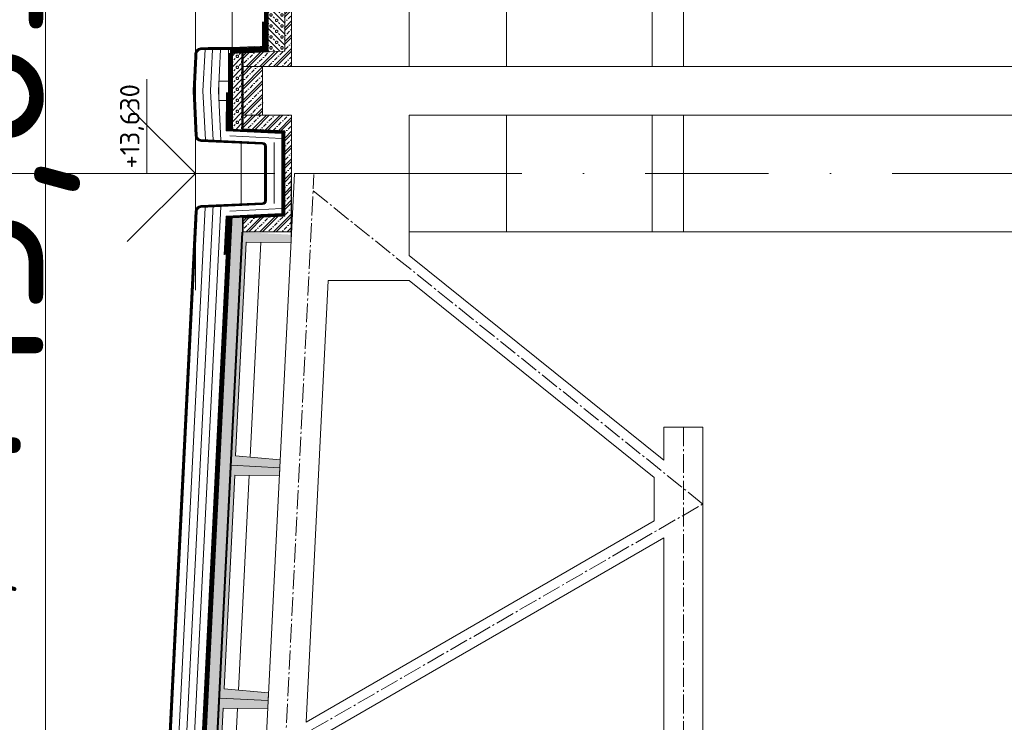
# Model space of a CAD drawing. Header units: millimetres. Extents: x -725694 to 4766210, y -2984614 to 2187451.
# Tile 92 of 256: x 204431 to 209496, y 78477 to 82091. Entities that reach past the tile are written whole.
import ezdxf
from ezdxf.enums import TextEntityAlignment as Align

# ---------------------------------------------------------------- set-up
doc = ezdxf.new("R2010")
doc.units = ezdxf.units.MM
for name, pattern in [('AM_DIN_G_W050', [13.75, 9.75, -1.5, 1, -1.5]), ('CARKOVANA', [5, 3, -2]), ('CENTERX2', [101.60000000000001, 63.5, -12.7, 12.7, -12.7]), ('DASHDOT', [25.4, 12.7, -6.35, 0, -6.35]), ('DIVIDE', [31.75, 12.7, -6.35, 0, -6.35, 0, -6.35])]:
    doc.linetypes.add(name, pattern=pattern)
for name, color, linetype in [('0 @ 1', 7, 'Continuous'), ('0 @ 10', 7, 'Continuous'), ('0 @ 100', 7, 'Continuous'), ('0 @ 200', 7, 'Continuous'), ('0 @ 250 (1)', 7, 'Continuous'), ('0 @ 250 (2)', 7, 'Continuous'), ('0 @ 400', 7, 'Continuous')]:
    doc.layers.add(name, color=color, linetype=linetype)
for name, color, linetype, lineweight in [('A99_N_kce-pohl', 7, 'Continuous', 9), ('A99_N_kce-rez-ten', 7, 'Continuous', 20), ('A99_N_koty-200-vysk', 7, 'Continuous', 9), ('A99_N_koty-50-vysk', 7, 'Continuous', 9), ('A99_N_sraf', 7, 'Continuous', 0), ('A99_S_kce-pohl', 7, 'Continuous', 5), ('A99_S_kce-rez-sil', 7, 'Continuous', 15), ('A99_S_kce-rez-ten', 7, 'Continuous', 9), ('A99_S_osy', 7, 'CENTERX2', 5), ('A99_S_sraf', 7, 'Continuous', 9), ('PBS - odstupy', 1, 'DIVIDE', 30)]:
    doc.layers.add(name, color=color, linetype=linetype, lineweight=lineweight)
doc.styles.add('A99_kota', font='isocpeur.ttf', dxfattribs={"height": 2})
doc.linetypes.add('IZOLACE', pattern='A,0.00254,-2.54,[134,ltypeshp.shx,S=2.54,R=0,X=-2.54,Y=0],-5.08,[134,ltypeshp.shx,S=2.54,R=180,X=2.54,Y=0],-2.54', length=10.16254)

# ---------------------------------------------------------------- blocks, each defined once
blk = doc.blocks.new('*U113')
at = {"color": 0, "linetype": 'ByBlock', "lineweight": -2}
blk.add_line((-3.000000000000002, 0), (6.999999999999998, 0), dxfattribs=at)
for points in [[(0, -2.220446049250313e-16), (1.282352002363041e-11, 5.000000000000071), (1.282352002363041e-11, 5), (9.700000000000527, 5)], [(-1.750000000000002, 1.749999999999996), (0, -2.220446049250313e-16), (1.75, 1.749999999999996)]]:
    blk.add_lwpolyline(points, dxfattribs=at)
at = {"color": 0, "linetype": 'ByBlock', "lineweight": -2, "style": 'A99_kota'}
for tag, p in [('VYSKA', (9.200000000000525, 7.750000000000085)), ('POPIS', (9.200000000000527, 4.499999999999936))]:
    blk.add_attdef(tag, text='', height=2, dxfattribs=at).set_placement(p, align=Align.TOP_RIGHT)
blk = doc.blocks.new('*U6445')
at = {"layer": 'A99_N_koty-200-vysk', "lineweight": 5}
ref = blk.add_blockref('*U113', (205335.0000000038, 81300.00000000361), dxfattribs=dict(at, xscale=200, yscale=200, zscale=200, rotation=90.00000000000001))
ref.add_attrib('VYSKA', '+13,630', dxfattribs={"layer": '0 @ 400', "color": 0, "linetype": 'ByBlock', "lineweight": -2, "height": 800, "rotation": 90, "style": 'A99_kota'}).set_placement((203755, 83100.00000000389), align=Align.TOP_RIGHT)
ref = blk.add_blockref('*U113', (205335.0000000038, 81300.00000000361), dxfattribs=dict(at, xscale=200, yscale=200, zscale=200, rotation=90.00000000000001))
ref.add_attrib('VYSKA', '+13,630', dxfattribs={"layer": '0 @ 250 (1)', "color": 0, "linetype": 'ByBlock', "lineweight": -2, "height": 500, "rotation": 90, "style": 'A99_kota'}).set_placement((203755, 83100.00000000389), align=Align.TOP_RIGHT)
ref = blk.add_blockref('*U113', (205335.0000000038, 81300.00000000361), dxfattribs=dict(at, xscale=200, yscale=200, zscale=200, rotation=90.00000000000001))
ref.add_attrib('VYSKA', '+13,630', dxfattribs={"layer": '0 @ 250 (2)', "color": 0, "linetype": 'ByBlock', "lineweight": -2, "height": 500, "rotation": 90, "style": 'A99_kota'}).set_placement((203755, 83100.00000000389), align=Align.TOP_RIGHT)
ref = blk.add_blockref('*U113', (205335.0000000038, 81300.00000000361), dxfattribs=dict(at, xscale=200, yscale=200, zscale=200, rotation=90.00000000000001))
ref.add_attrib('VYSKA', '+13,630', dxfattribs={"layer": '0 @ 100', "color": 0, "linetype": 'ByBlock', "lineweight": -2, "height": 200, "rotation": 90, "style": 'A99_kota'}).set_placement((203755, 83100.00000000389), align=Align.TOP_RIGHT)
ref = blk.add_blockref('*U113', (205335.0000000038, 81300.00000000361), dxfattribs=dict(at, xscale=200, yscale=200, zscale=200, rotation=90.00000000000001))
ref.add_attrib('VYSKA', '+13,630', dxfattribs={"layer": '0 @ 10', "color": 0, "linetype": 'ByBlock', "lineweight": -2, "height": 20, "rotation": 90, "style": 'A99_kota'}).set_placement((203755, 83100.00000000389), align=Align.TOP_RIGHT)
ref = blk.add_blockref('*U113', (205335.0000000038, 81300.00000000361), dxfattribs=dict(at, xscale=200, yscale=200, zscale=200, rotation=90.00000000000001))
ref.add_attrib('VYSKA', '+13,630', dxfattribs={"layer": '0 @ 1', "color": 0, "linetype": 'ByBlock', "lineweight": -2, "height": 2, "rotation": 90, "style": 'A99_kota'}).set_placement((203755, 83100.00000000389), align=Align.TOP_RIGHT)
ref = blk.add_blockref('*U113', (205335.0000000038, 81300.00000000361), dxfattribs=dict(at, xscale=200, yscale=200, zscale=200, rotation=90.00000000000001))
ref.add_attrib('VYSKA', '+13,630', dxfattribs={"layer": '0 @ 200', "color": 0, "linetype": 'ByBlock', "lineweight": -2, "height": 400, "rotation": 90, "style": 'A99_kota'}).set_placement((203785.0000000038, 83140.00000000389), align=Align.TOP_RIGHT)
blk = doc.blocks.new('*U6446')
at = {"layer": 'A99_N_koty-50-vysk', "lineweight": 5}
ref = blk.add_blockref('*U113', (205335.0000000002, 81300.0000000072), dxfattribs=dict(at, xscale=50, yscale=50, zscale=50, rotation=90.00000000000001))
ref.add_attrib('VYSKA', '+13,630', dxfattribs={"layer": '0 @ 400', "color": 0, "linetype": 'ByBlock', "lineweight": -2, "height": 200, "rotation": 90, "style": 'A99_kota'}).set_placement((204167.5, 79625.0000000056), align=Align.TOP_RIGHT)
ref = blk.add_blockref('*U113', (205335.0000000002, 81300.0000000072), dxfattribs=dict(at, xscale=50, yscale=50, zscale=50, rotation=90.00000000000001))
ref.add_attrib('VYSKA', '+13,630', dxfattribs={"layer": '0 @ 250 (1)', "color": 0, "linetype": 'ByBlock', "lineweight": -2, "height": 125, "rotation": 90, "style": 'A99_kota'}).set_placement((204167.5, 79625.0000000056), align=Align.TOP_RIGHT)
ref = blk.add_blockref('*U113', (205335.0000000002, 81300.0000000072), dxfattribs=dict(at, xscale=50, yscale=50, zscale=50, rotation=90.00000000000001))
ref.add_attrib('VYSKA', '+13,630', dxfattribs={"layer": '0 @ 250 (2)', "color": 0, "linetype": 'ByBlock', "lineweight": -2, "height": 125, "rotation": 90, "style": 'A99_kota'}).set_placement((204167.5, 79625.0000000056), align=Align.TOP_RIGHT)
ref = blk.add_blockref('*U113', (205335.0000000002, 81300.0000000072), dxfattribs=dict(at, xscale=50, yscale=50, zscale=50, rotation=90.00000000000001))
ref.add_attrib('VYSKA', '+13,630', dxfattribs={"layer": '0 @ 100', "color": 0, "linetype": 'ByBlock', "lineweight": -2, "height": 50, "rotation": 90, "style": 'A99_kota'}).set_placement((204167.5, 79625.0000000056), align=Align.TOP_RIGHT)
ref = blk.add_blockref('*U113', (205335.0000000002, 81300.0000000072), dxfattribs=dict(at, xscale=50, yscale=50, zscale=50, rotation=90.00000000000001))
ref.add_attrib('VYSKA', '+13,630', dxfattribs={"layer": '0 @ 10', "color": 0, "linetype": 'ByBlock', "lineweight": -2, "height": 5, "rotation": 90, "style": 'A99_kota'}).set_placement((204167.5, 79625.0000000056), align=Align.TOP_RIGHT)
ref = blk.add_blockref('*U113', (205335.0000000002, 81300.0000000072), dxfattribs=dict(at, xscale=50, yscale=50, zscale=50, rotation=90.00000000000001))
ref.add_attrib('VYSKA', '+13,630', dxfattribs={"layer": '0 @ 1', "color": 0, "linetype": 'ByBlock', "lineweight": -2, "height": 0.5, "rotation": 90, "style": 'A99_kota'}).set_placement((204167.5, 79625.0000000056), align=Align.TOP_RIGHT)
ref = blk.add_blockref('*U113', (205335.0000000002, 81300.0000000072), dxfattribs=dict(at, xscale=50, yscale=50, zscale=50, rotation=90.00000000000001))
ref.add_attrib('VYSKA', '+13,630', dxfattribs={"layer": '0 @ 200', "color": 0, "linetype": 'ByBlock', "lineweight": -2, "height": 100, "rotation": 90, "style": 'A99_kota'}).set_placement((204947.5000000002, 81760.00000000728), align=Align.TOP_RIGHT)

msp = doc.modelspace()

# ---------------------------------------------------------------- hatches: boundary and pattern name
at = {"layer": 'A99_S_sraf', "lineweight": 0, "transparency": 33554687}
h = msp.add_hatch(dxfattribs=at)
h.set_pattern_fill('ZELEZOBETON', color=256, scale=10)
h.set_pattern_definition([(45, (-83754.99999999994, -524850.0000000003), (-35.35533905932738, 35.35533905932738), []), (45, (-83740.85786437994, -524850.0000000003), (-35.35533905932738, 35.35533905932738), []), (45, (-83712.5735931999, -524850.0000000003), (-21.21320343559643, 49.49747468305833), [20, -10, 0, -10])])
h.paths.add_polyline_path([(205830.0000000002, 82150.00000000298), (205795.0000000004, 82150.00000000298), (205795.0000000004, 82370.00000000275), (205580.0000000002, 82380.00000000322), (205580.0000000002, 82450.00000000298), (205830.0000000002, 82450.00000000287)])
h.paths.add_polyline_path([(205830.0000000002, 81850.00000000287), (205580.0000000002, 81850.00000000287), (205580.0000000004, 81920.00000000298), (205795.0000000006, 81930.00000000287), (205795.0000000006, 82150.00000000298), (205830.0000000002, 82150.00000000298)])
at = {"layer": 'A99_S_sraf', "linetype": 'Continuous', "lineweight": 0, "ltscale": 2, "transparency": 33554562}
h = msp.add_hatch(dxfattribs=at)
h.set_pattern_fill('BETON-LEHKY', color=256, scale=10, style=0)
h.set_pattern_definition([(134.9999999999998, (-32579.99999999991, 31779.14213560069), (-28.284271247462, -28.28427124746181), []), (90, (-32593.24875089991, 31824.21069170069), (-28.28427119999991, 28.2842712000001), [5, -51.56854250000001]), (134.9999999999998, (-32593.24875089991, 31829.21069170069), (-28.284271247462, -28.28427124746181), [5, -35]), (179.9999999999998, (-32596.78428479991, 31832.74622560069), (-28.2842712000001, -28.28427119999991), [5, -51.56854250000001]), (224.9999999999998, (-32601.78428479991, 31832.74622560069), (28.2842712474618, -28.284271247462), [5, -35]), (90, (-32605.31981869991, 31824.21069170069), (-28.28427119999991, 28.2842712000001), [5, -51.56854250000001]), (134.9999999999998, (-32601.78428479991, 31820.67515770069), (-28.284271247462, -28.28427124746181), [5, -35]), (179.9999999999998, (-32596.78428479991, 31820.67515770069), (-28.2842712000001, -28.28427119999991), [5, -51.56854250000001]), (224.9999999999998, (-32593.24875089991, 31824.21069170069), (28.2842712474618, -28.284271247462), [5, -35]), (134.9999999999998, (-32609.89088649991, 31837.31729340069), (-28.284271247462, -28.28427124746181), [10, -30])])
h.paths.add_polyline_path([(205795.0000000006, 82370.00000000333), (205710.5823898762, 82373.92640047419), (205710.0000000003, 81926.04651163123), (205795.0000000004, 81930.00000000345)])
h = msp.add_hatch(dxfattribs=at)
h.set_pattern_fill('BETON-LEHKY', color=256, scale=10, style=0)
h.set_pattern_definition([(45, (-32565.85786439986, 0), (-28.2842712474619, 28.2842712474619), []), (0, (-32520.78930829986, 13.2487509), (28.2842712, 28.2842712), [5, -51.56854250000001]), (45, (-32515.78930829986, 13.2487509), (-28.2842712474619, 28.2842712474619), [5, -35]), (90, (-32512.25377439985, 16.7842848), (-28.2842712, 28.2842712), [5, -51.56854250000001]), (135, (-32512.25377439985, 21.7842848), (-28.2842712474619, -28.2842712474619), [5, -35]), (0, (-32520.78930829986, 25.3198187), (28.2842712, 28.2842712), [5, -51.56854250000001]), (45, (-32524.32484229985, 21.7842848), (-28.2842712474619, 28.2842712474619), [5, -35]), (90, (-32524.32484229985, 16.7842848), (-28.2842712, 28.2842712), [5, -51.56854250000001]), (135, (-32520.78930829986, 13.2487509), (-28.2842712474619, -28.2842712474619), [5, -35]), (45, (-32507.68270659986, 29.8908865), (-28.2842712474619, 28.2842712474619), [10, -30])])
h.paths.add_polyline_path([(205574.5841559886, 81920.00000000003), (205525.1187263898, 81919.99999999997), (205525.1187263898, 81529.99999999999), (205574.5841559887, 81530)])
at = {"layer": 'A99_S_sraf', "linetype": 'Continuous', "lineweight": 0, "transparency": 33554687}
h = msp.add_hatch(dxfattribs=at)
h.set_pattern_fill('ZELEZOBETON', color=256, scale=10)
h.set_pattern_definition([(45, (-32579.99999999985, 0), (-35.35533905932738, 35.35533905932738), []), (45, (-32565.85786437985, 0), (-35.35533905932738, 35.35533905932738), []), (45, (-32537.57359319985, 0), (-21.21320343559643, 49.49747468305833), [20, -10, 0, -10])])
h.paths.add_polyline_path([(205680.0000000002, 81850.00000000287), (205580.0000000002, 81850.00000000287), (205580.0000000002, 81600.00000000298), (205680.0000000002, 81600.00000000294)])
at = {"layer": 'A99_S_sraf', "lineweight": 0, "transparency": 33554687}
h = msp.add_hatch(dxfattribs=at)
h.set_pattern_fill('ZELEZOBETON', color=256, scale=10)
h.set_pattern_definition([(45, (-83755.00000000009, -525700), (-35.35533905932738, 35.35533905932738), []), (45, (-83740.85786438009, -525700), (-35.35533905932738, 35.35533905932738), []), (45, (-83712.57359320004, -525700), (-21.21320343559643, 49.49747468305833), [20, -10, 0, -10])])
h.paths.add_polyline_path([(205830, 81300.00000000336), (205795.0000000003, 81300.00000000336), (205795.0000000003, 81520.00000000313), (205580, 81530.0000000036), (205580, 81600.00000000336), (205830, 81600.00000000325)])
h.paths.add_polyline_path([(205830, 81000.00000000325), (205580, 81000.00000000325), (205580.0000000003, 81070.00000000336), (205795.0000000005, 81080.00000000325), (205795.0000000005, 81300.00000000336), (205830, 81300.00000000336)])
at = {"layer": 'A99_S_sraf', "linetype": 'Continuous', "lineweight": 0, "ltscale": 2, "transparency": 33554562}
h = msp.add_hatch(dxfattribs=at)
h.set_pattern_fill('BETON-LEHKY', color=256, scale=10)
h.set_pattern_definition([(137.8600000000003, (205568.8878661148, 45615.75862804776), (-26.83777809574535, -29.66030456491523), []), (92.86000000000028, (205553.4068906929, 45660.1099927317), (-29.66030451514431, 26.83777805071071), [4.999999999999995, -51.56854249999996]), (137.8600000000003, (205553.1574122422, 45665.10376490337), (-26.83777809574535, -29.66030456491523), [5, -35]), (182.8600000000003, (205549.4498741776, 45668.45848715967), (-26.83777805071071, -29.66030451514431), [5, -51.56854250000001]), (227.8600000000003, (205544.4561020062, 45668.20900870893), (29.66030456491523, -26.83777809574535), [5, -35]), (92.86000000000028, (205541.3508582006, 45659.50769847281), (-29.66030451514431, 26.83777805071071), [4.999999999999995, -51.56854249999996]), (137.8600000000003, (205545.0583962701, 45656.15297611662), (-26.83777809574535, -29.66030456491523), [5, -35]), (182.8600000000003, (205550.0521684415, 45656.40245456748), (-26.83777805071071, -29.66030451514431), [5, -51.56854250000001]), (227.8600000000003, (205553.4068906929, 45660.1099927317), (29.66030456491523, -26.83777809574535), [5, -35]), (137.8600000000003, (205536.131521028, 45672.36989845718), (-26.83777809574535, -29.66030456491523), [10, -30])])
h.paths.add_polyline_path([(205523.6474312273, 81080.76103185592), (205230.7597299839, 75218.07250231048), (205285.691223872, 75215.3282393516), (205578.5789251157, 81078.01676889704)])
at = {"layer": 'A99_S_sraf', "lineweight": 0, "transparency": 33554687}
h = msp.add_hatch(dxfattribs=at)
h.set_pattern_fill('ZELEZOBETON', color=256, scale=10)
h.set_pattern_definition([(135, (208855.0000000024, 17090.00000000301), (-35.35533905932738, -35.35533905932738), []), (135, (208855.0000000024, 17104.14213562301), (-35.35533905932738, -35.35533905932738), []), (135, (208855.0000000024, 17132.42640680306), (-49.49747468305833, -21.21320343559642), [20, -10, 0, -10])])
h.paths.add_polyline_path([(205579.5810420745, 80997.86693569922), (205640.5275271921, 80994.8221763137), (205778.0506929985, 80987.95180554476), (205829.2696506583, 80985.39301315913), (205827.2721423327, 80945.44284665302), (205597.0613462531, 80946.93130017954), (205542.1760870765, 79848.3014224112), (205771.3906500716, 79826.83786933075), (205767.398994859, 79746.9375145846), (205537.1865180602, 79748.4259789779), (205482.3012588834, 78649.79610120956), (205711.4170896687, 78628.34179337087), (205707.421642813, 78548.43285626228), (205477.3116898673, 78549.92065777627), (205422.4264306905, 77451.29078000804), (205651.492058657, 77429.84117313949), (205647.4963930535, 77349.92786106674), (205417.4368616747, 77351.41533657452), (205362.5516024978, 76252.78545880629), (205591.7661654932, 76231.32190572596), (205587.5711432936, 76151.42286587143), (205357.5620334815, 76152.91001537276), (205302.6767743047, 75054.28013760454), (205531.6419966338, 75032.83993267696), (205529.6439487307, 74992.87897461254), (204720.9044178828, 75033.28191618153), (204725.3950299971, 75123.16981527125), (205290.1860391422, 75205.09121655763)])

# ---------------------------------------------------------------- linework, layer by layer
at = {"layer": 'A99_N_kce-pohl'}
for points in [[(204564.8292546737, 82489.80345047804), (204564.8292546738, 75229.99999999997)], [(205503.6723425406, 81081.75894565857), (205210.5191375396, 75213.7558678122), (204730.0000000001, 75144.03915086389)]]:
    msp.add_lwpolyline(points, dxfattribs=at)
at = {"layer": 'A99_N_kce-pohl', "linetype": 'Continuous'}
for points in [[(205505.11872639, 81518.46663372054), (205505.1187263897, 81936.53877169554)], [(205525.11872639, 81525), (205525.1187263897, 81917.44738262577)], [(205580.0000000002, 81600.00000000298), (205580.0000000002, 81850.00000000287)], [(205718.9212789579, 81518.53313975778), (205790.000000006, 81515.22715273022), (205520.2915767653, 81527.77173056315)]]:
    msp.add_lwpolyline(points, dxfattribs=at)
at = {"layer": 'A99_N_kce-pohl', "linetype": 'CARKOVANA', "ltscale": 15, "const_width": 20}
msp.add_lwpolyline([(205513.659886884, 81081.2599887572), (205220.060681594, 75204.32939102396), (204730.0000000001, 75133.84949213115)], dxfattribs=at)
at = {"layer": 'A99_N_kce-rez-ten', "linetype": 'Continuous', "lineweight": 5, "ltscale": 0.5}
for points in [[(205343.7596146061, 81937.5), (205525.0000000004, 81937.5), (205690.0000000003, 81945.137900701), (205690, 82080)], [(205400, 81942.5), (205524.8843361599, 81942.5), (205685.0000000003, 81949.9118032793), (205685, 82080)], [(205400.0026481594, 81947.44306457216), (205524.7686723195, 81947.5), (205680.0000000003, 81954.68570585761), (205680, 82080)], [(205332.0014165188, 81902.55605045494), (205323.1310862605, 81725.00000000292)], [(205336.8704494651, 81899.8096859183), (205328.1373218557, 81725.00000000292)], [(205343.7596146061, 81937.5), (205333.1435574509, 81725.00000000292)]]:
    msp.add_lwpolyline(points, dxfattribs=at)
at = {"layer": 'A99_N_kce-rez-ten', "linetype": 'CARKOVANA', "ltscale": 15}
for points, const_width in [([(205422.5, 81940), (205524.9421680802, 81940), (205687.5000000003, 81947.52485199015), (205687.5, 82080)], 5), ([(205422.5, 81945), (205524.8265042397, 81945), (205682.5000000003, 81952.29875456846), (205682.5, 82080)], 5), ([(205333.8746064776, 81889.94688080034), (205325.6342040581, 81725.00000000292)], 5), ([(205338.8683786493, 81889.69740234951), (205330.6404396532, 81725.00000000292)], 5), ([(205500, 81717.7424627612), (205500, 81717.7424627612), (205498.6397828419, 81518.76797992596)], 10), ([(205498.3891408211, 81523.78504310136), (205785.0000000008, 81510.45430546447), (205785.0000000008, 81299.99341800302)], 10), ([(205498.3891408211, 81076.21495689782), (205785.0000000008, 81089.54569453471), (205785.0000000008, 81300.00658199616)], 10), ([(205488.6994323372, 80882.25753723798), (205488.6994323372, 80882.25753723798), (205498.6397828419, 81081.23202007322)], 10)]:
    msp.add_lwpolyline(points, dxfattribs=dict(at, const_width=const_width))
at = {"layer": 'A99_N_kce-rez-ten', "linetype": 'Continuous', "lineweight": 5, "ltscale": 0.5}
for points in [[(205400.9375187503, 81947.48654692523), (205361.3004013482, 81945.64296006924, 0.3862539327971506), (205332.7316102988, 81917.1722281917), (205331.8890822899, 81900.30747329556)], [(205400.9375187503, 81942.48114151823), (205361.532708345, 81940.64835963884, 0.3862539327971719), (205337.7253824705, 81916.9227497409), (205336.8953178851, 81900.30747329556)], [(205400.9375187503, 81937.47573611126), (205361.7650153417, 81935.65375920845, 0.3862539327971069), (205342.7191546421, 81916.6732712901), (205341.9015534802, 81900.30747329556)], [(205689.9999999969, 81299.99999999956), (205689.9999999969, 81440.25694529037, 0.4006650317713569), (205680.4646139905, 81450.24614615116), (205363.2666199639, 81464.9995412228, -0.3862539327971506), (205334.6978289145, 81493.47027310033), (205323.1310862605, 81725.00000000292)], [(205694.9999999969, 81299.99999999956), (205694.9999999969, 81440.25694529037, 0.4006650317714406), (205680.6969209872, 81455.24074658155), (205363.4989269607, 81469.9941416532, -0.3862539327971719), (205339.6916010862, 81493.71975155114), (205328.1373218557, 81725.00000000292)], [(205699.9999999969, 81299.99999999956), (205699.9999999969, 81440.25694529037, 0.4006650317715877), (205680.929227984, 81460.23534701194), (205363.7312339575, 81474.98874208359, -0.3862539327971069), (205344.6853732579, 81493.96923000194), (205333.1435574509, 81725.00000000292)], [(205689.9999999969, 81299.99999999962), (205689.9999999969, 81159.74305470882, -0.4006650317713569), (205680.4646139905, 81149.75385384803), (205363.2666199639, 81135.00045877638, 0.3862539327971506), (205334.6978289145, 81106.52972689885), (205049.4471606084, 75396.71052306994), (204950.9889421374, 75267.02744052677), (204732.6508380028, 75235.34807571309), (204549.9999999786, 75153.99298139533), (204550.0000003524, 75042.49999997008)], [(205694.9999999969, 81299.99999999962), (205694.9999999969, 81159.74305470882, -0.4006650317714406), (205680.6969209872, 81144.75925341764), (205363.4989269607, 81130.00585834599, 0.3862539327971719), (205339.6916010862, 81106.28024844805), (205054.3638337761, 75394.9177655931), (204953.7331537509, 75262.37325090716), (204734.0533443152, 75230.49921383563), (204554.9999999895, 75150.74649069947), (204555.0000003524, 75042.49999998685)], [(205699.9999999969, 81299.99999999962), (205699.9999999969, 81159.74305470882, -0.4006650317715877), (205680.929227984, 81139.76465298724), (205363.7312339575, 81125.0112579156, 0.3862539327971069), (205344.6853732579, 81106.03076999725), (205059.2805069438, 75393.12500811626), (204956.4773653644, 75257.71906128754), (204735.4558506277, 75225.65035195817), (204560.0000000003, 75147.50000000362), (204560.0000003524, 75042.50000000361)]]:
    msp.add_lwpolyline(points, format="xyb", dxfattribs=at)
at = {"layer": 'A99_N_kce-rez-ten', "linetype": 'CARKOVANA', "ltscale": 15, "const_width": 5}
for points in [[(205400.9375187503, 81944.98384422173), (205361.4165548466, 81943.14565985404, 0.3862539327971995), (205335.2284963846, 81917.0474889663), (205334.3922000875, 81900.30747329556)], [(205400.9375187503, 81939.97843881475), (205361.6488618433, 81938.15105942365, 0.3862539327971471), (205340.2222685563, 81916.7980105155), (205339.3984356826, 81900.30747329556)], [(205692.4999999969, 81299.99999999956), (205692.4999999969, 81440.25694529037, 0.4006650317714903), (205680.5807674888, 81452.74344636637), (205363.3827734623, 81467.496841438, -0.3862539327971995), (205337.1947150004, 81493.59501232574), (205325.6342040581, 81725.00000000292)], [(205697.4999999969, 81299.99999999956), (205697.4999999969, 81440.25694529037, 0.4006650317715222), (205680.8130744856, 81457.73804679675), (205363.6150804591, 81472.49144186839, -0.3862539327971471), (205342.188487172, 81493.84449077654), (205330.6404396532, 81725.00000000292)], [(205692.4999999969, 81299.99999999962), (205692.4999999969, 81159.74305470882, -0.4006650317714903), (205680.5807674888, 81147.25655363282), (205363.3827734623, 81132.50315856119, 0.3862539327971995), (205337.1947150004, 81106.40498767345), (205051.9054971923, 75395.81414433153), (204952.3610479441, 75264.70034571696), (204733.352091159, 75232.92364477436), (204552.499999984, 75152.3697360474), (204552.5000003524, 75042.49999997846)], [(205697.4999999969, 81299.99999999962), (205697.4999999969, 81159.74305470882, -0.4006650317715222), (205680.8130744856, 81142.26195320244), (205363.6150804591, 81127.5085581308, 0.3862539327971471), (205342.188487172, 81106.15550922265), (205056.8221703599, 75394.02138685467), (204955.1052595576, 75260.04615609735), (204734.7545974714, 75228.0747828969), (204557.4999999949, 75149.12324535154), (204557.5000003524, 75042.49999999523)]]:
    msp.add_lwpolyline(points, format="xyb", dxfattribs=at)
at = {"layer": 'A99_N_kce-rez-ten'}
for points in [[(205423.8593841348, 81937.5), (205413.2433269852, 81725.00000000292)], [(205425.8777735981, 81472.09820535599), (205413.2433269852, 81725.00000000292)], [(205426.3790576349, 81137.93592099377), (205133.90174736, 75283.4621249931)]]:
    msp.add_lwpolyline(points, dxfattribs=at)
at = {"layer": 'A99_N_kce-rez-ten', "linetype": 'Continuous'}
for points in [[(205495, 81717.5), (205493.6218875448, 81519.0013704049)], [(205493.6218875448, 81519.0013704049), (205780.0000000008, 81505.68145819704), (205780.0000000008, 81299.99341800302)], [(205505.11872639, 81528.47744453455), (205790.000000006, 81515.22715273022), (205790.0000000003, 81299.99341800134)], [(205569.9999999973, 81455.3840351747), (205569.9999999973, 81144.6159648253)], [(205493.6218875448, 81080.99862959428), (205780.0000000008, 81094.31854180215), (205780.0000000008, 81300.00658199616)], [(205523.2279752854, 81072.3648461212), (205790.0000000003, 81084.77284727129), (205790.0000000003, 81300.00658200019)], [(205718.9212789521, 81081.46686024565), (205790.0000000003, 81084.77284727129), (205520.2915767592, 81072.22826944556)], [(204555.0000000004, 75042.50000000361), (204555.0000000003, 75150.74649070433), (204734.0533443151, 75230.49921383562), (204953.7331537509, 75262.37325090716), (205054.3638337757, 75394.91776559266), (205337.6979984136, 81066.37460723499)], [(204560.0000000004, 75042.50000000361), (204560.0000000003, 75147.50000000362), (204735.4558506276, 75225.65035195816), (204956.4773653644, 75257.71906128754), (205059.2805069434, 75393.12500811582), (205342.6917705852, 81066.12512878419)], [(205483.7056601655, 80882.50701568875), (205493.6218875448, 81080.99862959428)]]:
    msp.add_lwpolyline(points, dxfattribs=at)
at = {"layer": 'A99_N_sraf', "linetype": 'Continuous', "lineweight": 0, "ltscale": 2, "transparency": 33554562}
msp.add_lwpolyline([(205710.0000000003, 82150.00000000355), (205710.0000000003, 81926.04651163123), (205512.9415426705, 81916.88100198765)], dxfattribs=at)
at = {"layer": 'A99_N_sraf', "color": 1, "linetype": 'IZOLACE', "ltscale": 4}
for points in [[(205384.4891051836, 81937.5), (205373.8481910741, 81725.00000000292)], [(205463.9092688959, 81937.5), (205453.2932117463, 81725.00000000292)], [(205386.4203216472, 81473.93343567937), (205373.8481910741, 81725.00000000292)], [(205466.0209359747, 81470.23108152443), (205453.2932117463, 81725.00000000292)], [(205740.0000000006, 81144.999999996), (205740.0000000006, 81459.999999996)], [(205385.7346112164, 81126.03467081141), (205093.5594392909, 75277.60873215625)], [(205466.02093597, 81129.76891847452), (205174.2440554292, 75289.31551782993)]]:
    msp.add_lwpolyline(points, dxfattribs=at)
at = {"layer": 'A99_N_sraf', "color": 1, "linetype": 'IZOLACE', "ltscale": 2}
for points in [[(205511.6126254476, 81493.13756486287), (205780.0000000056, 81480.65443116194)], [(205511.6126254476, 81106.86243513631), (205780.0000000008, 81119.34556883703)]]:
    msp.add_lwpolyline(points, dxfattribs=at)
at = {"layer": 'A99_S_kce-pohl', "lineweight": 5}
for p, q in [((207745.0000000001, 79994.65423025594), (207945.0000000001, 79994.65423025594)), ((207745.0000000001, 79824.86729873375), (207745.0000000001, 79994.65423025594))]:
    msp.add_line(p, q, dxfattribs=at)
at = {"layer": 'A99_S_kce-pohl'}
for points in [[(211185.0000000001, 82450.00000000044), (206435.0000000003, 82450.00000000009), (206435, 81850.00000000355), (218965, 81849.99999999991)], [(211185.0000000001, 81000.000000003), (206435.0000000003, 81000.00000000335), (206435, 81599.99999999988), (218965, 81600.00000000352)]]:
    msp.add_lwpolyline(points, dxfattribs=at)
at = {"layer": 'A99_S_kce-pohl', "lineweight": 5}
for points in [[(205395.0000000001, 72300.00000000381), (205845.0000000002, 81300.00000000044)], [(206435.0000000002, 81300.00000000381), (206435.0000000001, 80877.60287763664)], [(207745.0000000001, 79824.86729873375), (206435.0000000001, 80877.60287763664)], [(205904.180110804, 78478.60533718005), (206017.7498439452, 80750.00000000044)], [(206434.1466789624, 80750.00000000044), (206017.7498439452, 80750.00000000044)], [(207695.0000000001, 79736.7594268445), (206434.1466789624, 80750.00000000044)], [(207945.0000000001, 72300.00000000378), (207945.0000000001, 79994.65423025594)], [(207695.0000000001, 79513.3012731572), (207695.0000000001, 79736.7594268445)], [(205904.180110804, 78478.60533718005), (207695.0000000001, 79513.3012731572)], [(205949.7854887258, 78389.46367588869), (207745.0000000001, 79426.69872684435)], [(207745.0000000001, 76993.42585459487), (207745.0000000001, 79426.69872684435)]]:
    msp.add_lwpolyline(points, dxfattribs=at)
at = {"layer": 'A99_S_kce-pohl', "color": 253, "linetype": 'AM_DIN_G_W050', "lineweight": 0, "ltscale": 10}
for points in [[(205494.8752338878, 72295.0062383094), (205944.8752338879, 81295.00623830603)], [(207945.0000000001, 79600.00000000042), (205940.6607700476, 81210.71696149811)], [(207845.0000000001, 79994.65423025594), (207845.0000000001, 79994.65423025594), (207845.0000000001, 72300.00000000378)], [(205545.0000000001, 75300.00000000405), (207945.0000000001, 76800.0000000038), (205695.0000000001, 78300.00000000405), (207945.0000000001, 79600.00000000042)]]:
    msp.add_lwpolyline(points, dxfattribs=at)
at = {"layer": 'A99_S_kce-rez-sil', "lineweight": 13}
msp.add_line((218965, 81850.0000000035), (205680.0000000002, 81850.00000000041), dxfattribs=at)
at = {"layer": 'A99_S_kce-rez-sil', "lineweight": 20}
for points in [[(206435.0000000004, 82450.00000000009), (206435.0000000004, 81850.00000000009), (206935.0000000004, 81850.00000000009), (206935.0000000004, 82450.00000000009)], [(207685.0000000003, 82450.00000000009), (207685.0000000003, 81850.00000000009), (207845, 81850.00000000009), (207845, 82450.00000000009)], [(206435, 81599.99999999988), (206435, 80999.99999999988), (206935.0000000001, 80999.99999999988), (206935.0000000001, 81599.99999999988)], [(207685.0000000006, 81600.00000000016), (207685.0000000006, 81000.00000000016), (207845.0000000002, 81000.00000000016), (207845.0000000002, 81600.00000000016)]]:
    msp.add_lwpolyline(points, close=True, dxfattribs=at)
at = {"layer": 'A99_S_kce-rez-sil', "lineweight": 13}
for points in [[(205680.0000000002, 81600.00000000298), (205680.0000000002, 81850.00000000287)], [(205830, 81600.00000000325), (205827.2738230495, 80945.44283578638), (205597.0613462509, 80946.93130017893), (205542.1760870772, 79848.30142241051), (205771.3906500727, 79826.83786933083), (205769.3948224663, 79786.8876919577), (205769.3948224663, 79786.88769195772)], [(205680.0000000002, 81600.00000000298), (205830, 81600.00000000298)], [(205709.5199942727, 78588.38237075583), (205711.5158218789, 78628.33254812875), (205482.3012588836, 78649.79610120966), (205537.1865180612, 79748.42597897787), (205767.3989948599, 79746.93751458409), (205769.3948224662, 79786.8876919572), (205769.3948224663, 79786.8876919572)], [(205709.5199942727, 78588.38237075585), (205707.5241666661, 78548.43219338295), (205477.3116898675, 78549.92065777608), (205422.426430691, 77451.29078000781), (205651.6409936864, 77429.82722692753), (205649.6451660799, 77389.87704955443), (205649.64516608, 77389.87704955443)]]:
    msp.add_lwpolyline(points, dxfattribs=at)
at = {"layer": 'A99_S_kce-rez-ten', "lineweight": 0}
for points in [[(205580.0000000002, 81850.00000000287), (205830.0000000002, 81850.00000000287), (205830.0000000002, 82450.00000000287), (205580.0000000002, 82450.00000000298), (205580.0000000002, 82380.0000000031), (205795.0000000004, 82370.00000000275), (205795.0000000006, 81930.00000000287), (205580.0000000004, 81920.00000000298)], [(205580, 81000.00000000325), (205830, 81000.00000000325), (205830, 81600.00000000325), (205580, 81600.00000000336), (205580, 81530.00000000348), (205795.0000000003, 81520.00000000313), (205795.0000000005, 81080.00000000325), (205580.0000000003, 81070.00000000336)], [(205769.3948224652, 79786.8876919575), (205519.7062138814, 79799.3616144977), (205459.8313856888, 78600.85629329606), (205709.5199942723, 78588.38237075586), (205711.5158218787, 78628.33254812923), (205482.3012588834, 78649.79610120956), (205537.1865180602, 79748.4259789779), (205767.398994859, 79746.9375145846)], [(205709.5199942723, 78588.38237075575), (205459.8313856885, 78600.85629329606), (205399.9565574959, 77402.35097209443), (205649.6451660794, 77389.87704955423), (205651.6409936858, 77429.82722692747), (205422.4264306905, 77451.29078000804), (205477.3116898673, 78549.92065777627), (205707.5241666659, 78548.43219338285)]]:
    msp.add_lwpolyline(points, close=True, dxfattribs=at)
at = {"layer": 'A99_S_kce-rez-ten', "lineweight": 5}
for points in [[(205525.0000000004, 81934.99999999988), (205525.0000000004, 82364.99999999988)], [(205616.9199663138, 79841.3024377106), (205672.1306321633, 80946.44593135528)], [(205612.2558039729, 79747.94061015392), (205557.045138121, 78642.79711650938)], [(205552.3809757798, 78549.43528895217), (205497.1703099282, 77444.29179530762)]]:
    msp.add_lwpolyline(points, dxfattribs=at)
at = {"layer": 'A99_S_kce-rez-ten', "linetype": 'CARKOVANA', "lineweight": 0, "ltscale": 15}
for points, const_width in [([(205700.0000000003, 82150.00000000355), (205700.0000000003, 81935.5922061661), (205513.4428267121, 81926.91512833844)], 20), ([(205515.11872639, 81525), (205515.1187263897, 81917.44738262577)], 20), ([(205577.0841559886, 81920), (205577.0841559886, 81530.1356206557)], 5), ([(205577.500000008, 81600.00000000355), (205577.5000000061, 81527.61357637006), (205792.5000000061, 81517.61357636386), (205792.5000000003, 81299.99999999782)], 5), ([(205577.5, 81000.0000000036), (205577.5, 81072.38642363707), (205792.5000000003, 81082.38642363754), (205792.5000000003, 81300.0000000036)], 5), ([(205513.6598868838, 81081.25998875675), (205220.0606815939, 75204.32939102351), (204730, 75133.8494921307)], 20)]:
    msp.add_lwpolyline(points, dxfattribs=dict(at, const_width=const_width))
at = {"layer": 'A99_S_kce-rez-ten', "lineweight": 0}
for points in [[(205690.0000000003, 82150.00000000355), (205690.0000000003, 81945.137900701), (205503.9083201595, 81936.48247373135)], [(205710.0000000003, 82150.00000000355), (205710.0000000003, 81926.04651163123), (205504.8375481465, 81916.50407200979)], [(205574.5841559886, 81920), (205574.5841559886, 81530.25189972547)], [(205505.1187263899, 81675.00000000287), (205455.1187263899, 81675.00000000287), (205455.1187263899, 81775.00000000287), (205505.1187263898, 81775.00000000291)], [(205579.5841559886, 81602.00832508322), (205579.5841559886, 81530.01934158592)], [(206435, 81300.00000000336), (205845, 81300.00000000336)], [(205503.6723425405, 81081.75894565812), (205210.5191375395, 75213.75586781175), (204730, 75144.03915086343)], [(205523.6474312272, 81080.76103185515), (205229.673255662, 75196.32471120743), (204730, 75123.82942466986)], [(205579.5810420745, 80997.86693569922), (205290.1860391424, 75205.0912165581), (204723.92928308, 75122.95721266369)], [(205574.5872699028, 80998.1164141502), (205285.371808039, 75209.44741047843)]]:
    msp.add_lwpolyline(points, dxfattribs=at)
at = {"layer": 'A99_S_kce-rez-ten', "linetype": 'CARKOVANA', "ltscale": 15, "const_width": 5}
msp.add_lwpolyline([(205577.0841559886, 80997.9916749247), (205287.6454273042, 75205.2280790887)], dxfattribs=at)
at = {"layer": 'A99_S_osy', "linetype": 'DASHDOT', "lineweight": 5, "ltscale": 50}
msp.add_lwpolyline([(222254.8181732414, 81300.0000000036), (202234.8181732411, 81300.0000000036)], dxfattribs=at)
msp.add_lwpolyline([(222254.8181732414, 81300.0000000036), (202234.8181732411, 81300.0000000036)], dxfattribs=at)

# ---------------------------------------------------------------- block references
at = {"layer": 'PBS - odstupy', "color": 4, "linetype": 'Continuous', "lineweight": 0}
for name in ['*U6445', '*U6446']:
    msp.add_blockref(name, (0, 0), dxfattribs=at)

doc.saveas('drawing.dxf')
